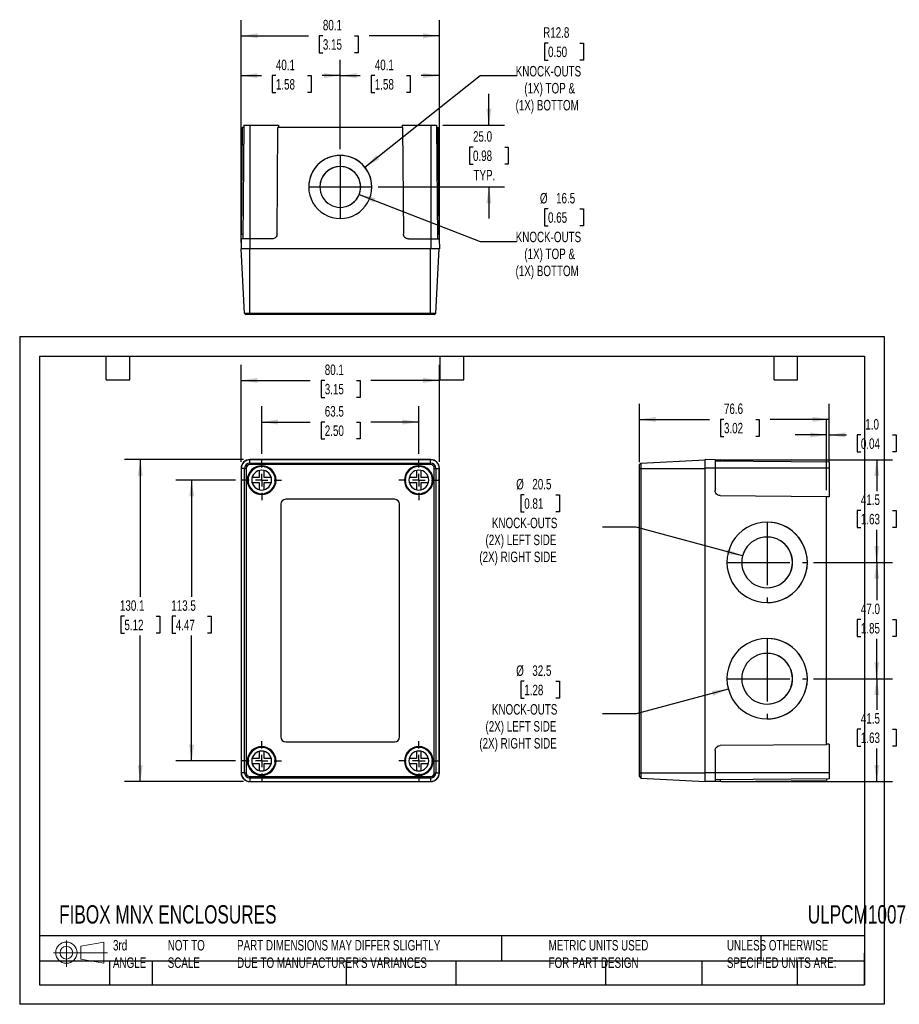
# Model space of a CAD drawing. Header units: millimetres. Extents: x 0 to 543, y 0 to 404.
# Tile 1 of 3: x 0 to 355, y 0 to 398. Entities that reach past the tile are written whole.
import ezdxf

# ---------------------------------------------------------------- set-up
doc = ezdxf.new("R2010")
doc.units = ezdxf.units.MM
doc.header["$LTSCALE"] = 2
doc.linetypes.add('CENTERX2', pattern=[20.32, 12.7, -2.54, 2.54, -2.54])
doc.layers.add('CENTER', color=40, linetype='CENTERX2')
doc.layers.add('DIMENSIONS', color=140, linetype='Continuous', lineweight=25)
doc.layers.add('TEXT', color=140, linetype='Continuous', lineweight=25)
doc.styles.add('SLDTEXTSTYLE0', font='TXT', dxfattribs={"width": 0.7})
doc.dimstyles.new('SLDDIMSTYLE0', dxfattribs={"dimtxt": 4.316016, "dimasz": 6.604, "dimexe": 0, "dimexo": 0.0625, "dimgap": 1.079004, "dimtad": 0, "dimtih": 1, "dimtoh": 1, "dimdec": 1, "dimrnd": 1e-09, "dimzin": 12, "dimdsep": 46, "dimtxsty": 'SLDTEXTSTYLE0', "dimsah": 1, "dimcen": 0.09, "dimadec": 0, "dimazin": 3, "dimtfac": 1, "dimtdec": 1, "dimtofl": 0, "dimtmove": 0, "dimatfit": 3, "dimfxl": 0, "dimfrac": 2, "dimtolj": 1, "dimtzin": 12, "dimarcsym": 0})
doc.dimstyles.new('SLDDIMSTYLE1', dxfattribs={"dimtxt": 4.316016, "dimasz": 6.604, "dimexe": 0, "dimexo": 0.0625, "dimgap": 1.079004, "dimtad": 0, "dimtih": 1, "dimtoh": 1, "dimdec": 1, "dimrnd": 1e-09, "dimzin": 4, "dimdsep": 46, "dimtxsty": 'SLDTEXTSTYLE0', "dimsah": 1, "dimcen": 0.09, "dimadec": 0, "dimazin": 1, "dimtfac": 1, "dimtdec": 1, "dimtofl": 0, "dimtmove": 0, "dimatfit": 3, "dimfxl": 0, "dimfrac": 2, "dimtolj": 1, "dimtzin": 12, "dimarcsym": 0})
doc.dimstyles.new('SLDDIMSTYLE2', dxfattribs={"dimtxt": 4.316016, "dimasz": 6.604, "dimexe": 0, "dimexo": 0.0625, "dimgap": 1.079004, "dimtad": 0, "dimtih": 1, "dimtoh": 1, "dimdec": 1, "dimrnd": 1e-09, "dimzin": 4, "dimdsep": 46, "dimtxsty": 'SLDTEXTSTYLE0', "dimsah": 1, "dimcen": 0.09, "dimadec": 0, "dimazin": 1, "dimtfac": 1, "dimtdec": 1, "dimtmove": 0, "dimatfit": 0, "dimfxl": 0, "dimfrac": 2, "dimtolj": 1, "dimtzin": 12, "dimarcsym": 0})
doc.dimstyles.new('SLDDIMSTYLE3', dxfattribs={"dimtxt": 4.316016, "dimasz": 6.604, "dimexe": 0, "dimexo": 0.0625, "dimgap": 1.079004, "dimtad": 0, "dimtih": 1, "dimtoh": 1, "dimdec": 1, "dimrnd": 1e-09, "dimzin": 12, "dimdsep": 46, "dimtxsty": 'SLDTEXTSTYLE0', "dimsah": 1, "dimcen": 0, "dimadec": 0, "dimazin": 3, "dimtfac": 1, "dimtdec": 1, "dimtofl": 0, "dimtmove": 0, "dimatfit": 3, "dimfxl": 0, "dimfrac": 2, "dimtolj": 1, "dimtzin": 12, "dimarcsym": 0})
doc.dimstyles.new('SLDDIMSTYLE4', dxfattribs={"dimtxt": 4.316016, "dimasz": 6.604, "dimexe": 0, "dimexo": 0.0625, "dimgap": 1.079004, "dimtad": 0, "dimtih": 1, "dimtoh": 1, "dimdec": 1, "dimrnd": 1e-09, "dimzin": 12, "dimdsep": 46, "dimtxsty": 'SLDTEXTSTYLE0', "dimsah": 1, "dimcen": 0, "dimadec": 0, "dimazin": 3, "dimtfac": 1, "dimtdec": 1, "dimtofl": 0, "dimtmove": 0, "dimatfit": 3, "dimfxl": 0, "dimfrac": 2, "dimtolj": 1, "dimtzin": 12, "dimarcsym": 0})

# ---------------------------------------------------------------- blocks, each defined once
blk = doc.blocks.new('Block11')
at = {"color": 7, "linetype": 'Continuous', "lineweight": 18}
for p, q in [((5.18, 10.62), (5.18, 0)), ((10.96, 8.33), (20.35, 10.06)), ((10.96, 3.19), (10.96, 8.33)), ((20.35, 10.06), (20.35, 1.46)), ((0, 5.76), (21.75, 5.76)), ((10.96, 3.19), (20.35, 1.46))]:
    blk.add_line(p, q, dxfattribs=at)
for radius in [4.3, 2.57]:
    blk.add_circle((5.18, 5.76), radius, dxfattribs=at)
blk = doc.blocks.new('Block12')
at = {"color": 7, "linetype": 'Continuous'}
blk.add_blockref('Block11', (0, 0), dxfattribs=at)
blk = doc.blocks.new('_D')
at = {"layer": 'DIMENSIONS'}
for p, q in [((97.77, 222.41), (97.77, 241.66)), ((161.27, 222.41), (161.27, 241.66)), ((97.77, 235.31), (117.42, 235.31)), ((123.27, 235.31), (121.82, 235.31)), ((121.82, 235.31), (121.82, 228.46)), ((136.09, 235.31), (137.54, 235.31)), ((137.54, 235.31), (137.54, 228.46)), ((161.27, 235.31), (141.94, 235.31)), ((121.82, 228.46), (123.27, 228.46)), ((137.54, 228.46), (136.09, 228.46))]:
    blk.add_line(p, q, dxfattribs=at)
for points in [[(97.77, 235.31), (104.38, 234.3), (104.38, 236.33)], [(161.27, 235.31), (154.67, 236.33), (154.67, 234.3)]]:
    blk.add_solid(points, dxfattribs=at)
at = {"layer": 'DIMENSIONS', "char_height": 4.233, "attachment_point": 1, "style": 'SLDTEXTSTYLE0'}
for s, insert in [('63.5', (123.27, 241.74)), ('2.50', (123.27, 233.91))]:
    blk.add_mtext(s, dxfattribs=dict(at, insert=insert))
blk = doc.blocks.new('_D_1')
at = {"layer": 'DIMENSIONS'}
for p, q in [((89.47, 219.17), (89.47, 258.48)), ((169.57, 219.17), (169.57, 258.48)), ((89.47, 252.13), (117.42, 252.13)), ((123.27, 252.13), (121.82, 252.13)), ((121.82, 252.13), (121.82, 245.27)), ((136.09, 252.13), (137.54, 252.13)), ((137.54, 252.13), (137.54, 245.27)), ((169.57, 252.13), (141.94, 252.13)), ((121.82, 245.27), (123.27, 245.27)), ((137.54, 245.27), (136.09, 245.27))]:
    blk.add_line(p, q, dxfattribs=at)
for points in [[(89.47, 252.13), (96.08, 251.11), (96.08, 253.14)], [(169.57, 252.13), (162.97, 253.14), (162.97, 251.11)]]:
    blk.add_solid(points, dxfattribs=at)
at = {"layer": 'DIMENSIONS', "char_height": 4.233, "attachment_point": 1, "style": 'SLDTEXTSTYLE0'}
for s, insert in [('80.1', (123.27, 258.55)), ('3.15', (123.27, 250.73))]:
    blk.add_mtext(s, dxfattribs=dict(at, insert=insert))
blk = doc.blocks.new('_D_2')
at = {"layer": 'DIMENSIONS'}
for p, q in [((87.19, 211.83), (63.12, 211.83)), ((69.47, 211.83), (69.47, 164.65)), ((63.06, 156.83), (61.61, 156.83)), ((61.61, 156.83), (61.61, 149.97)), ((75.88, 156.83), (77.33, 156.83)), ((77.33, 156.83), (77.33, 149.97)), ((61.61, 149.97), (63.06, 149.97)), ((69.47, 98.33), (69.47, 149)), ((77.33, 149.97), (75.88, 149.97)), ((87.19, 98.33), (63.12, 98.33))]:
    blk.add_line(p, q, dxfattribs=at)
for points in [[(69.47, 211.83), (68.46, 205.22), (70.49, 205.22)], [(69.47, 98.33), (70.49, 104.93), (68.46, 104.93)]]:
    blk.add_solid(points, dxfattribs=at)
at = {"layer": 'DIMENSIONS', "char_height": 4.233, "attachment_point": 1, "style": 'SLDTEXTSTYLE0'}
for s, insert in [('113.5', (61.26, 163.25)), ('4.47', (63.06, 155.42))]:
    blk.add_mtext(s, dxfattribs=dict(at, insert=insert))
blk = doc.blocks.new('_D_3')
at = {"layer": 'DIMENSIONS'}
for p, q in [((90.43, 220.13), (42.37, 220.13)), ((48.72, 220.13), (48.72, 164.65)), ((42.31, 156.83), (40.86, 156.83)), ((40.86, 156.83), (40.86, 149.97)), ((55.13, 156.83), (56.58, 156.83)), ((56.58, 156.83), (56.58, 149.97)), ((40.86, 149.97), (42.31, 149.97)), ((48.72, 90.03), (48.72, 149)), ((56.58, 149.97), (55.13, 149.97)), ((90.43, 90.03), (42.37, 90.03))]:
    blk.add_line(p, q, dxfattribs=at)
for points in [[(48.72, 220.13), (47.7, 213.52), (49.74, 213.52)], [(48.72, 90.03), (49.74, 96.63), (47.7, 96.63)]]:
    blk.add_solid(points, dxfattribs=at)
at = {"layer": 'DIMENSIONS', "char_height": 4.233, "attachment_point": 1, "style": 'SLDTEXTSTYLE0'}
for s, insert in [('130.1', (40.51, 163.25)), ('5.12', (42.31, 155.42))]:
    blk.add_mtext(s, dxfattribs=dict(at, insert=insert))
blk = doc.blocks.new('SW_CENTERMARKSYMBOL_0')
at = {"layer": 'CENTER', "color": 0}
for p, q in [((0, 5.08), (0, 8.04)), ((-5.08, 0), (-8.04, 0)), ((0, 0), (-2.54, 0)), ((0, 0), (0, 2.54)), ((0, 0), (0, -2.54)), ((0, 0), (2.54, 0)), ((5.08, 0), (8.04, 0)), ((0, -5.08), (0, -8.04))]:
    blk.add_line(p, q, dxfattribs=at)
blk = doc.blocks.new('SW_CENTERMARKSYMBOL_1')
at = {"layer": 'CENTER', "color": 0}
for p, q in [((0, 5.08), (0, 8.04)), ((-5.08, 0), (-8.04, 0)), ((0, 0), (-2.54, 0)), ((0, 0), (0, 2.54)), ((0, 0), (0, -2.54)), ((0, 0), (2.54, 0)), ((5.08, 0), (8.04, 0)), ((0, -5.08), (0, -8.04))]:
    blk.add_line(p, q, dxfattribs=at)
blk = doc.blocks.new('SW_CENTERMARKSYMBOL_2')
at = {"layer": 'CENTER', "color": 0}
for p, q in [((0, 5.08), (0, 8.04)), ((-5.08, 0), (-8.04, 0)), ((0, 0), (-2.54, 0)), ((0, 0), (0, 2.54)), ((0, 0), (0, -2.54)), ((0, 0), (2.54, 0)), ((5.08, 0), (8.04, 0)), ((0, -5.08), (0, -8.04))]:
    blk.add_line(p, q, dxfattribs=at)
blk = doc.blocks.new('SW_CENTERMARKSYMBOL_3')
at = {"layer": 'CENTER', "color": 0}
for p, q in [((0, 5.08), (0, 8.04)), ((-5.08, 0), (-8.04, 0)), ((0, 0), (-2.54, 0)), ((0, 0), (0, 2.54)), ((0, 0), (0, -2.54)), ((0, 0), (2.54, 0)), ((5.08, 0), (8.04, 0)), ((0, -5.08), (0, -8.04))]:
    blk.add_line(p, q, dxfattribs=at)
blk = doc.blocks.new('_D_4')
at = {"layer": 'DIMENSIONS'}
for p, q in [((283.54, 220.09), (352.63, 220.09)), ((346.28, 220.09), (346.28, 207.42)), ((339.87, 199.6), (338.42, 199.6)), ((338.42, 199.6), (338.42, 192.74)), ((352.7, 199.6), (354.14, 199.6)), ((354.14, 199.6), (354.14, 192.74)), ((338.42, 192.74), (339.87, 192.74)), ((346.28, 178.58), (346.28, 191.77)), ((354.14, 192.74), (352.7, 192.74)), ((320.8, 178.58), (352.63, 178.58))]:
    blk.add_line(p, q, dxfattribs=at)
for points in [[(346.28, 220.09), (345.27, 213.49), (347.3, 213.49)], [(346.28, 178.58), (347.3, 185.18), (345.27, 185.18)]]:
    blk.add_solid(points, dxfattribs=at)
at = {"layer": 'DIMENSIONS', "char_height": 4.233, "attachment_point": 1, "style": 'SLDTEXTSTYLE0'}
for s, insert in [('41.5', (339.87, 206.02)), ('1.63', (339.87, 198.19))]:
    blk.add_mtext(s, dxfattribs=dict(at, insert=insert))
blk = doc.blocks.new('_D_5')
at = {"layer": 'DIMENSIONS'}
for p, q in [((320.8, 178.58), (352.63, 178.58)), ((346.28, 178.58), (346.28, 163.32)), ((339.87, 155.49), (338.42, 155.49)), ((338.42, 155.49), (338.42, 148.63)), ((352.7, 155.49), (354.14, 155.49)), ((354.14, 155.49), (354.14, 148.63)), ((338.42, 148.63), (339.87, 148.63)), ((346.28, 131.58), (346.28, 147.66)), ((354.14, 148.63), (352.7, 148.63)), ((320.8, 131.58), (352.63, 131.58))]:
    blk.add_line(p, q, dxfattribs=at)
for points in [[(346.28, 178.58), (345.27, 171.97), (347.3, 171.97)], [(346.28, 131.58), (347.3, 138.18), (345.27, 138.18)]]:
    blk.add_solid(points, dxfattribs=at)
at = {"layer": 'DIMENSIONS', "char_height": 4.233, "attachment_point": 1, "style": 'SLDTEXTSTYLE0'}
for s, insert in [('47.0', (339.87, 161.91)), ('1.85', (339.87, 154.09))]:
    blk.add_mtext(s, dxfattribs=dict(at, insert=insert))
blk = doc.blocks.new('_D_6')
at = {"layer": 'DIMENSIONS'}
for p, q in [((320.8, 131.58), (352.63, 131.58)), ((346.28, 131.58), (346.28, 119.06)), ((339.87, 111.24), (338.42, 111.24)), ((338.42, 111.24), (338.42, 104.38)), ((352.7, 111.24), (354.14, 111.24)), ((354.14, 111.24), (354.14, 104.38)), ((338.42, 104.38), (339.87, 104.38)), ((354.14, 104.38), (352.7, 104.38)), ((346.28, 90.06), (346.28, 103.41)), ((283.54, 90.06), (352.63, 90.06))]:
    blk.add_line(p, q, dxfattribs=at)
for points in [[(346.28, 131.58), (345.27, 124.97), (347.3, 124.97)], [(346.28, 90.06), (347.3, 96.67), (345.27, 96.67)]]:
    blk.add_solid(points, dxfattribs=at)
at = {"layer": 'DIMENSIONS', "char_height": 4.233, "attachment_point": 1, "style": 'SLDTEXTSTYLE0'}
for s, insert in [('41.5', (339.87, 117.66)), ('1.63', (339.87, 109.83))]:
    blk.add_mtext(s, dxfattribs=dict(at, insert=insert))
blk = doc.blocks.new('_D_7')
at = {"layer": 'DIMENSIONS'}
for p, q in [((250.4, 219.12), (250.4, 242.71)), ((327, 219.17), (327, 242.71)), ((250.4, 236.36), (278.72, 236.36)), ((284.56, 236.36), (283.11, 236.36)), ((283.11, 236.36), (283.11, 229.5)), ((297.39, 236.36), (298.84, 236.36)), ((298.84, 236.36), (298.84, 229.5)), ((327, 236.36), (303.24, 236.36)), ((283.11, 229.5), (284.56, 229.5)), ((298.84, 229.5), (297.39, 229.5))]:
    blk.add_line(p, q, dxfattribs=at)
for points in [[(250.4, 236.36), (257, 235.34), (257, 237.38)], [(327, 236.36), (320.4, 237.38), (320.4, 235.34)]]:
    blk.add_solid(points, dxfattribs=at)
at = {"layer": 'DIMENSIONS', "char_height": 4.233, "attachment_point": 1, "style": 'SLDTEXTSTYLE0'}
for s, insert in [('76.6', (284.56, 242.78)), ('3.02', (284.56, 234.96))]:
    blk.add_mtext(s, dxfattribs=dict(at, insert=insert))
blk = doc.blocks.new('_D_8')
at = {"layer": 'DIMENSIONS'}
for p, q in [((326, 207.78), (326, 236.44)), ((327, 219.17), (327, 236.44)), ((326, 230.09), (313.3, 230.09)), ((327, 230.09), (334.02, 230.09)), ((339.87, 230.09), (338.42, 230.09)), ((338.42, 230.09), (338.42, 223.23)), ((352.7, 230.09), (354.14, 230.09)), ((354.14, 230.09), (354.14, 223.23)), ((338.42, 223.23), (339.87, 223.23)), ((354.14, 223.23), (352.7, 223.23))]:
    blk.add_line(p, q, dxfattribs=at)
for points in [[(326, 230.09), (319.4, 231.1), (319.4, 229.07)], [(327, 230.09), (333.6, 229.07), (333.6, 231.1)]]:
    blk.add_solid(points, dxfattribs=at)
at = {"layer": 'DIMENSIONS', "char_height": 4.233, "attachment_point": 1, "style": 'SLDTEXTSTYLE0'}
for s, insert in [('1.0', (341.67, 236.51)), ('0.04', (339.87, 228.68))]:
    blk.add_mtext(s, dxfattribs=dict(at, insert=insert))
blk = doc.blocks.new('_D_9')
at = {"layer": 'DIMENSIONS'}
for p, q in [((203.87, 205.87), (202.42, 205.87)), ((202.42, 205.87), (202.42, 199.02)), ((216.69, 205.87), (218.14, 205.87)), ((218.14, 205.87), (218.14, 199.02)), ((202.42, 199.02), (203.87, 199.02)), ((218.14, 199.02), (216.69, 199.02)), ((249.13, 192.75), (235.53, 192.75)), ((292.1, 181.23), (249.13, 192.75))]:
    blk.add_line(p, q, dxfattribs=at)
blk.add_arc((302, 178.58), 10.25, 133.2203, 166.0817, dxfattribs=at)
blk.add_solid([(292.1, 181.23), (285.99, 183.92), (285.46, 181.96)], dxfattribs=at)
at = {"layer": 'DIMENSIONS', "attachment_point": 1, "style": 'SLDTEXTSTYLE0'}
for s, insert, char_height in [('%%c', (200.61, 212.3), 4.233), ('20.5', (207.13, 212.3), 4.233), ('0.81', (203.87, 204.47), 4.233), ('KNOCK-OUTS', (190.82, 196.65), 4.233), ('(2X) LEFT SIDE', (188.21, 189.79), 4.2333), ('(2X) RIGHT SIDE', (185.72, 182.93), 4.2333)]:
    blk.add_mtext(s, dxfattribs=dict(at, insert=insert, char_height=char_height))
blk = doc.blocks.new('_D_10')
at = {"layer": 'DIMENSIONS'}
for p, q in [((203.87, 130.54), (202.42, 130.54)), ((202.42, 130.54), (202.42, 123.68)), ((216.69, 130.54), (218.14, 130.54)), ((218.14, 130.54), (218.14, 123.68)), ((286.31, 127.37), (249.13, 117.41)), ((202.42, 123.68), (203.87, 123.68)), ((218.14, 123.68), (216.69, 123.68)), ((249.13, 117.41), (235.53, 117.41))]:
    blk.add_line(p, q, dxfattribs=at)
blk.add_solid([(286.31, 127.37), (279.67, 126.65), (280.19, 124.68)], dxfattribs=at)
at = {"layer": 'DIMENSIONS', "attachment_point": 1, "style": 'SLDTEXTSTYLE0'}
for s, insert, char_height in [('%%c', (200.61, 136.96), 4.233), ('32.5', (207.13, 136.96), 4.233), ('1.28', (203.87, 129.13), 4.233), ('KNOCK-OUTS', (190.82, 121.31), 4.233), ('(2X) LEFT SIDE', (188.21, 114.45), 4.2333), ('(2X) RIGHT SIDE', (185.72, 107.59), 4.2333)]:
    blk.add_mtext(s, dxfattribs=dict(at, insert=insert, char_height=char_height))
blk = doc.blocks.new('_D_13')
at = {"layer": 'DIMENSIONS'}
for p, q in [((129.52, 345.59), (129.52, 381.64)), ((169.57, 307.83), (169.57, 381.64)), ((129.52, 375.29), (137.62, 375.29)), ((143.47, 375.29), (142.02, 375.29)), ((142.02, 375.29), (142.02, 368.43)), ((156.3, 375.29), (157.75, 375.29)), ((157.75, 375.29), (157.75, 368.43)), ((169.57, 375.29), (162.15, 375.29)), ((142.02, 368.43), (143.47, 368.43)), ((157.75, 368.43), (156.3, 368.43))]:
    blk.add_line(p, q, dxfattribs=at)
for points in [[(129.52, 375.29), (136.13, 374.28), (136.13, 376.31)], [(169.57, 375.29), (162.97, 376.31), (162.97, 374.28)]]:
    blk.add_solid(points, dxfattribs=at)
at = {"layer": 'DIMENSIONS', "char_height": 4.233, "attachment_point": 1, "style": 'SLDTEXTSTYLE0'}
for s, insert in [('40.1', (143.47, 381.72)), ('1.58', (143.47, 373.89))]:
    blk.add_mtext(s, dxfattribs=dict(at, insert=insert))
blk = doc.blocks.new('_D_14')
at = {"layer": 'DIMENSIONS'}
for p, q in [((89.47, 307.83), (89.47, 381.64)), ((129.52, 345.59), (129.52, 381.64)), ((89.47, 375.29), (97.67, 375.29)), ((103.51, 375.29), (102.06, 375.29)), ((102.06, 375.29), (102.06, 368.43)), ((116.34, 375.29), (117.79, 375.29)), ((117.79, 375.29), (117.79, 368.43)), ((129.52, 375.29), (122.19, 375.29)), ((102.06, 368.43), (103.51, 368.43)), ((117.79, 368.43), (116.34, 368.43))]:
    blk.add_line(p, q, dxfattribs=at)
for points in [[(89.47, 375.29), (96.08, 374.28), (96.08, 376.31)], [(129.52, 375.29), (122.92, 376.31), (122.92, 374.28)]]:
    blk.add_solid(points, dxfattribs=at)
at = {"layer": 'DIMENSIONS', "char_height": 4.233, "attachment_point": 1, "style": 'SLDTEXTSTYLE0'}
for s, insert in [('40.1', (103.51, 381.72)), ('1.58', (103.51, 373.89))]:
    blk.add_mtext(s, dxfattribs=dict(at, insert=insert))
blk = doc.blocks.new('_D_15')
at = {"layer": 'DIMENSIONS'}
for p, q in [((189.57, 355.29), (189.57, 367.99)), ((171.01, 355.29), (195.92, 355.29)), ((183.16, 346.41), (181.71, 346.41)), ((181.71, 346.41), (181.71, 339.55)), ((195.98, 346.41), (197.43, 346.41)), ((197.43, 346.41), (197.43, 339.55)), ((181.71, 339.55), (183.16, 339.55)), ((197.43, 339.55), (195.98, 339.55)), ((144.81, 330.3), (195.92, 330.3)), ((189.57, 330.3), (189.57, 317.6))]:
    blk.add_line(p, q, dxfattribs=at)
for points in [[(189.57, 355.29), (190.59, 361.9), (188.56, 361.9)], [(189.57, 330.3), (188.56, 323.7), (190.59, 323.7)]]:
    blk.add_solid(points, dxfattribs=at)
at = {"layer": 'DIMENSIONS', "char_height": 4.233, "attachment_point": 1, "style": 'SLDTEXTSTYLE0'}
for s, insert in [('25.0', (183.16, 352.83)), ('0.98', (183.16, 345.01)), ('TYP.', (183.37, 337.18))]:
    blk.add_mtext(s, dxfattribs=dict(at, insert=insert))
blk = doc.blocks.new('_D_16')
at = {"layer": 'DIMENSIONS'}
for p, q in [((89.52, 307.83), (89.52, 397.74)), ((169.57, 307.83), (169.57, 397.74)), ((89.52, 391.39), (116.65, 391.39)), ((122.5, 391.39), (121.05, 391.39)), ((121.05, 391.39), (121.05, 384.53)), ((135.33, 391.39), (136.78, 391.39)), ((136.78, 391.39), (136.78, 384.53)), ((169.57, 391.39), (141.18, 391.39)), ((121.05, 384.53), (122.5, 384.53)), ((136.78, 384.53), (135.33, 384.53))]:
    blk.add_line(p, q, dxfattribs=at)
for points in [[(89.52, 391.39), (96.13, 390.37), (96.13, 392.4)], [(169.57, 391.39), (162.97, 392.4), (162.97, 390.37)]]:
    blk.add_solid(points, dxfattribs=at)
at = {"layer": 'DIMENSIONS', "char_height": 4.233, "attachment_point": 1, "style": 'SLDTEXTSTYLE0'}
for s, insert in [('80.1', (122.5, 397.81)), ('3.15', (122.5, 389.99))]:
    blk.add_mtext(s, dxfattribs=dict(at, insert=insert))
blk = doc.blocks.new('_D_17')
at = {"layer": 'DIMENSIONS'}
for p, q in [((137.21, 327.31), (186.07, 308.32)), ((213.47, 321.45), (212.02, 321.45)), ((212.02, 321.45), (212.02, 314.59)), ((226.3, 321.45), (227.75, 321.45)), ((227.75, 321.45), (227.75, 314.59)), ((212.02, 314.59), (213.47, 314.59)), ((227.75, 314.59), (226.3, 314.59)), ((186.07, 308.32), (200.72, 308.32))]:
    blk.add_line(p, q, dxfattribs=at)
blk.add_arc((129.52, 330.3), 8.25, 287.1131, 16.3501, dxfattribs=at)
blk.add_solid([(137.21, 327.31), (143, 323.97), (143.74, 325.86)], dxfattribs=at)
at = {"layer": 'DIMENSIONS', "attachment_point": 1, "style": 'SLDTEXTSTYLE0'}
for s, insert, char_height in [('%%c', (210.21, 327.87), 4.233), ('16.5', (216.73, 327.87), 4.233), ('0.65', (213.47, 320.05), 4.233), ('KNOCK-OUTS', (200.43, 312.22), 4.233), ('(1X) TOP &', (203.9, 305.36), 4.233), ('(1X) BOTTOM', (200.36, 298.5), 4.2333)]:
    blk.add_mtext(s, dxfattribs=dict(at, insert=insert, char_height=char_height))
blk = doc.blocks.new('_D_18')
at = {"layer": 'DIMENSIONS'}
for p, q in [((213.47, 388.41), (212.02, 388.41)), ((212.02, 388.41), (212.02, 381.55)), ((226.3, 388.41), (227.75, 388.41)), ((227.75, 388.41), (227.75, 381.55)), ((212.02, 381.55), (213.47, 381.55)), ((227.75, 381.55), (226.3, 381.55)), ((139.5, 338.24), (186.07, 375.28)), ((186.07, 375.28), (200.72, 375.28))]:
    blk.add_line(p, q, dxfattribs=at)
blk.add_arc((129.52, 330.3), 12.75, 12.0228, 78.7329, dxfattribs=at)
blk.add_solid([(139.5, 338.24), (145.3, 341.55), (144.04, 343.14)], dxfattribs=at)
at = {"layer": 'DIMENSIONS', "attachment_point": 1, "style": 'SLDTEXTSTYLE0'}
for s, insert, char_height in [('R12.8', (211.51, 394.83), 4.233), ('0.50', (213.47, 387), 4.233), ('KNOCK-OUTS', (200.43, 379.18), 4.233), ('(1X) TOP &', (203.9, 372.32), 4.233), ('(1X) BOTTOM', (200.36, 365.46), 4.2333)]:
    blk.add_mtext(s, dxfattribs=dict(at, insert=insert, char_height=char_height))

msp = doc.modelspace()

# ---------------------------------------------------------------- linework, layer by layer
for p, q in [((89.9, 354.29), (89.52, 311.28)), ((90.56, 354.29), (89.9, 354.29)), ((90.57, 355.29), (90.17, 309.29)), ((90.57, 355.29), (92.97, 355.29)), ((92.97, 355.29), (92.97, 309.29)), ((92.97, 355.29), (104.56, 355.29)), ((103.99, 311.28), (104.36, 354.29)), ((154.68, 354.29), (104.36, 354.29)), ((104.56, 355.29), (104.56, 354.29)), ((154.49, 355.29), (154.48, 354.29)), ((154.49, 355.29), (166.07, 355.29)), ((154.68, 354.29), (155.05, 311.28)), ((166.07, 355.29), (166.07, 309.29)), ((166.07, 355.29), (168.47, 355.29)), ((168.47, 355.29), (168.87, 309.29)), ((168.48, 354.29), (169.14, 354.29)), ((169.52, 311.28), (169.14, 354.29)), ((129.52, 343.05), (129.52, 343.05)), ((129.52, 338.55), (129.52, 338.55)), ((89.52, 311.28), (90.19, 311.28)), ((168.85, 311.28), (169.52, 311.28)), ((89.51, 309.29), (89.47, 305.29)), ((92.97, 309.29), (89.51, 309.29)), ((92.97, 309.29), (92.97, 305.29)), ((101.99, 309.29), (92.97, 309.29)), ((157.05, 309.29), (166.07, 309.29)), ((166.07, 309.29), (166.07, 305.29)), ((166.07, 309.29), (169.54, 309.29)), ((169.54, 309.29), (169.57, 305.29)), ((92.97, 305.29), (89.47, 305.29)), ((90.88, 279.33), (89.52, 305.29)), ((166.07, 305.29), (92.97, 305.29)), ((93.02, 279.33), (93.02, 305.29)), ((166.02, 279.33), (166.02, 305.29)), ((169.57, 305.29), (166.07, 305.29)), ((168.16, 279.33), (169.52, 305.29)), ((90.88, 279.33), (93.02, 279.33)), ((90.88, 279.33), (91.52, 278.69)), ((93.02, 278.69), (91.52, 278.69)), ((93.02, 279.33), (166.02, 279.33)), ((93.02, 279.33), (93.02, 278.69)), ((166.02, 278.69), (93.02, 278.69)), ((166.02, 279.33), (168.16, 279.33)), ((166.02, 278.69), (166.02, 279.33)), ((167.53, 278.69), (166.02, 278.69)), ((167.53, 278.69), (168.16, 279.33)), ((166.07, 220.13), (92.97, 220.13)), ((93.02, 218.72), (93.02, 220.08)), ((166.02, 220.08), (93.02, 220.08)), ((166.02, 218.72), (166.02, 220.08)), ((251.03, 218.72), (277, 220.08)), ((277, 216.63), (277, 220.13)), ((281, 220.09), (277, 220.13)), ((281, 220.09), (281, 216.63)), ((327, 219.03), (281, 219.43)), ((282.98, 220.08), (282.98, 219.41)), ((326, 219.7), (282.98, 220.08)), ((326, 219.04), (326, 219.7)), ((327, 219.03), (327, 216.63)), ((89.47, 216.63), (89.47, 93.53)), ((90.88, 216.58), (89.52, 216.58)), ((89.52, 216.58), (89.52, 93.58)), ((90.88, 216.58), (91.52, 216.58)), ((90.88, 93.58), (90.88, 216.58)), ((91.52, 216.58), (91.52, 93.58)), ((93.02, 218.72), (93.02, 218.08)), ((93.02, 218.72), (166.02, 218.72)), ((166.02, 218.08), (93.02, 218.08)), ((96.77, 215.7), (96.77, 212.83)), ((98.77, 212.83), (98.77, 215.7)), ((160.27, 215.7), (160.27, 212.83)), ((162.27, 212.83), (162.27, 215.7)), ((166.02, 218.08), (166.02, 218.72)), ((167.53, 93.58), (167.53, 216.58)), ((167.53, 216.58), (168.16, 216.58)), ((168.16, 216.58), (168.16, 93.58)), ((168.16, 216.58), (169.52, 216.58)), ((169.52, 93.58), (169.52, 216.58)), ((169.57, 93.53), (169.57, 216.63)), ((250.4, 218.08), (251.03, 218.72)), ((250.4, 216.58), (250.4, 218.08)), ((250.4, 93.58), (250.4, 216.58)), ((250.4, 216.58), (251.03, 216.58)), ((251.03, 218.72), (251.03, 216.58)), ((251.03, 216.58), (251.03, 93.58)), ((251.03, 216.58), (277, 216.58)), ((277, 93.53), (277, 216.63)), ((281, 216.63), (277, 216.63)), ((281, 216.63), (281, 207.61)), ((327, 216.63), (281, 216.63)), ((327, 216.63), (327, 205.04)), ((96.77, 212.83), (93.9, 212.83)), ((101.65, 212.83), (98.77, 212.83)), ((160.27, 212.83), (157.4, 212.83)), ((165.15, 212.83), (162.27, 212.83)), ((93.9, 210.83), (96.77, 210.83)), ((96.77, 210.83), (96.77, 207.96)), ((98.77, 210.83), (101.65, 210.83)), ((98.77, 207.96), (98.77, 210.83)), ((157.4, 210.83), (160.27, 210.83)), ((160.27, 210.83), (160.27, 207.96)), ((162.27, 207.96), (162.27, 210.83)), ((162.27, 210.83), (165.15, 210.83)), ((151.52, 204.08), (107.52, 204.08)), ((282.98, 205.61), (326, 205.24)), ((326, 104.92), (326, 205.24)), ((327, 205.04), (326, 205.04)), ((105.52, 202.08), (105.52, 108.08)), ((153.52, 108.08), (153.52, 202.08)), ((312.25, 178.58), (312.25, 178.58)), ((318.25, 178.58), (318.26, 178.58)), ((312.25, 131.58), (312.25, 131.58)), ((318.25, 131.58), (318.26, 131.58)), ((107.52, 106.08), (151.52, 106.08)), ((326, 104.92), (282.98, 104.55)), ((327, 105.11), (326, 105.12)), ((327, 105.11), (327, 93.53)), ((96.77, 102.2), (96.77, 99.33)), ((98.77, 99.33), (98.77, 102.2)), ((160.27, 102.2), (160.27, 99.33)), ((162.27, 99.33), (162.27, 102.2)), ((281, 102.55), (281, 93.53)), ((96.77, 99.33), (93.9, 99.33)), ((93.9, 97.33), (96.77, 97.33)), ((96.77, 97.33), (96.77, 94.46)), ((101.65, 99.33), (98.77, 99.33)), ((98.77, 97.33), (101.65, 97.33)), ((98.77, 94.46), (98.77, 97.33)), ((160.27, 99.33), (157.4, 99.33)), ((157.4, 97.33), (160.27, 97.33)), ((160.27, 97.33), (160.27, 94.46)), ((165.15, 99.33), (162.27, 99.33)), ((162.27, 94.46), (162.27, 97.33)), ((162.27, 97.33), (165.15, 97.33)), ((90.88, 93.58), (89.52, 93.58)), ((90.88, 93.58), (91.52, 93.58)), ((93.02, 92.07), (166.02, 92.07)), ((93.02, 91.44), (93.02, 92.07)), ((166.02, 92.07), (166.02, 91.44)), ((167.53, 93.58), (168.16, 93.58)), ((168.16, 93.58), (169.52, 93.58)), ((250.4, 92.07), (250.4, 93.58)), ((250.4, 93.58), (251.03, 93.58)), ((250.4, 92.07), (251.03, 91.44)), ((251.03, 93.58), (277, 93.58)), ((251.03, 93.58), (251.03, 91.44)), ((281, 93.53), (277, 93.53)), ((277, 90.03), (277, 93.53)), ((281, 93.53), (281, 90.06)), ((327, 93.53), (281, 93.53)), ((327, 93.53), (327, 91.13)), ((92.97, 90.03), (166.07, 90.03)), ((166.02, 91.44), (93.02, 91.44)), ((93.02, 91.44), (93.02, 90.08)), ((93.02, 90.08), (166.02, 90.08)), ((166.02, 91.44), (166.02, 90.08)), ((251.03, 91.44), (277, 90.08)), ((281, 90.06), (277, 90.03)), ((327, 91.13), (281, 90.73)), ((282.98, 90.75), (282.98, 90.08)), ((282.98, 90.08), (326, 90.46)), ((326, 91.12), (326, 90.46))]:
    msp.add_line(p, q)
at = {"color": 7, "linetype": 'Continuous'}
for p, q in [((0, 269.88), (0, 0)), ((0, 269.88), (349.25, 269.88)), ((349.25, 269.88), (349.25, 0)), ((349.25, 0), (0, 0))]:
    msp.add_line(p, q, dxfattribs=at)
for centre, radius, start, end in [((129.52, 330.3), 12.75, 89.9982, 270.0018), ((129.52, 330.3), 12.75, 89.9989, 179.9989), ((129.52, 330.3), 12.75, 269.9982, 90.0018), ((129.52, 330.3), 12.75, 0.0011, 90.0011), ((129.52, 330.3), 8.25, 89.9983, 270.0017), ((129.52, 330.3), 8.25, 89.9989, 179.9989), ((129.52, 330.3), 8.25, 269.9983, 90.0017), ((129.52, 330.3), 8.25, 0.0011, 90.0011), ((92.97, 216.63), 3.5, 90, 180), ((93.02, 216.58), 3.5, 90, 180), ((166.02, 216.58), 3.5, 0, 90), ((166.07, 216.63), 3.5, 0, 90), ((93.02, 216.58), 2.14, 90, 180), ((93.02, 216.58), 1.51, 90, 180), ((97.77, 211.83), 5.8, 90, 270), ((97.77, 211.83), 5.5, 90, 270), ((97.77, 211.83), 4, 90, 270), ((97.77, 211.83), 5.8, 270, 90), ((97.77, 211.83), 5.5, 270, 90), ((97.77, 211.83), 4, 270, 90), ((161.27, 211.83), 5.8, 90, 270), ((161.27, 211.83), 5.5, 90, 270), ((161.27, 211.83), 4, 90, 270), ((161.27, 211.83), 5.8, 270, 90), ((161.27, 211.83), 5.5, 270, 90), ((161.27, 211.83), 4, 270, 90), ((166.02, 216.58), 2.14, 0, 90), ((166.02, 216.58), 1.51, 0, 90), ((107.52, 202.08), 2, 90, 180), ((151.52, 202.08), 2, 0, 90), ((302.01, 178.58), 16.25, 359.9983, 180.0017), ((302, 178.58), 16.25, 359.9989, 89.9989), ((302, 178.58), 10.25, 359.9983, 180.0017), ((302, 178.58), 10.25, 359.9989, 89.9989), ((302.01, 178.58), 16.25, 179.9983, 0.0017), ((302, 178.58), 10.25, 179.9983, 0.0017), ((302, 178.58), 16.25, 270.001, 0.0012), ((302, 178.58), 10.25, 270.001, 0.0012), ((302.01, 131.58), 16.25, 359.9983, 180.0017), ((302, 131.58), 16.25, 359.9989, 89.9989), ((302, 131.58), 10.25, 359.9983, 180.0017), ((302, 131.58), 10.25, 359.9989, 89.9989), ((302.01, 131.58), 16.25, 179.9983, 0.0017), ((302, 131.58), 10.25, 179.9983, 0.0017), ((302, 131.58), 16.25, 270.001, 0.0012), ((302, 131.58), 10.25, 270.001, 0.0012), ((107.52, 108.08), 2, 180, 270), ((151.52, 108.08), 2, 270, 0), ((97.77, 98.33), 5.8, 90, 270), ((97.77, 98.33), 5.5, 90, 270), ((97.77, 98.33), 5.8, 270, 90), ((97.77, 98.33), 5.5, 270, 90), ((161.27, 98.33), 5.8, 90, 270), ((161.27, 98.33), 5.5, 90, 270), ((161.27, 98.33), 5.8, 270, 90), ((161.27, 98.33), 5.5, 270, 90), ((97.77, 98.33), 4, 90, 270), ((97.77, 98.33), 4, 270, 90), ((161.27, 98.33), 4, 90, 270), ((161.27, 98.33), 4, 270, 90), ((92.97, 93.53), 3.5, 180, 270), ((93.02, 93.58), 3.5, 180, 270), ((93.02, 93.58), 2.14, 180, 270), ((93.02, 93.58), 1.51, 180, 270), ((166.02, 93.58), 1.51, 270, 0), ((166.02, 93.58), 2.14, 270, 0), ((166.02, 93.58), 3.5, 270, 0), ((166.07, 93.53), 3.5, 270, 0)]:
    msp.add_arc(centre, radius, start, end)
for points in [[(89.51, 309.29), (89.51, 309.29), (89.51, 309.34), (89.51, 309.53), (89.51, 309.68), (89.51, 310.07), (89.52, 310.3), (89.52, 310.79), (89.52, 311.04), (89.52, 311.28)], [(103.99, 311.28), (103.99, 311.04), (103.94, 310.79), (103.75, 310.3), (103.59, 310.07), (103.2, 309.68), (102.97, 309.53), (102.48, 309.34), (102.22, 309.29), (101.99, 309.29)], [(157.05, 309.29), (156.82, 309.29), (156.57, 309.34), (156.08, 309.53), (155.84, 309.68), (155.45, 310.07), (155.3, 310.3), (155.1, 310.79), (155.06, 311.04), (155.05, 311.28)], [(169.52, 311.28), (169.52, 311.04), (169.52, 310.79), (169.53, 310.3), (169.53, 310.07), (169.53, 309.68), (169.54, 309.53), (169.54, 309.34), (169.54, 309.29), (169.54, 309.29)], [(281, 220.09), (281, 220.09), (281.04, 220.09), (281.24, 220.09), (281.39, 220.09), (281.77, 220.09), (282.01, 220.09), (282.49, 220.08), (282.75, 220.08), (282.98, 220.08)], [(282.98, 205.61), (282.75, 205.61), (282.49, 205.66), (282.01, 205.86), (281.77, 206.01), (281.39, 206.4), (281.24, 206.63), (281.04, 207.12), (281, 207.38), (281, 207.61)], [(281, 102.55), (281, 102.78), (281.04, 103.03), (281.24, 103.52), (281.39, 103.76), (281.77, 104.15), (282.01, 104.3), (282.49, 104.5), (282.75, 104.54), (282.98, 104.55)], [(282.98, 90.08), (282.75, 90.08), (282.49, 90.08), (282.01, 90.07), (281.77, 90.07), (281.39, 90.07), (281.24, 90.07), (281.04, 90.06), (281, 90.06), (281, 90.06)]]:
    msp.add_open_spline(points, degree=3, knots=[0, 0, 0, 0, 0.25, 0.25, 0.5, 0.5, 0.75, 0.75, 1, 1, 1, 1])
at = {"layer": 'CENTER'}
for p, q in [((129.52, 343.05), (129.52, 317.55)), ((116.77, 330.3), (142.27, 330.3)), ((302.01, 194.83), (302.01, 162.33)), ((285.76, 178.58), (318.26, 178.58)), ((302.01, 147.83), (302.01, 115.33)), ((285.76, 131.58), (318.26, 131.58))]:
    msp.add_line(p, q, dxfattribs=at)
at = {"layer": 'TEXT'}
for p, q in [((7.94, 261.94), (341.31, 261.94)), ((7.94, 261.94), (7.94, 7.94)), ((34.92, 252.41), (34.92, 261.94)), ((44.45, 252.41), (44.45, 261.94)), ((169.86, 252.41), (169.86, 261.94)), ((179.39, 252.41), (179.39, 261.94)), ((304.8, 252.41), (304.8, 261.94)), ((314.32, 252.41), (314.32, 261.94)), ((341.31, 261.94), (341.31, 7.94)), ((34.92, 252.41), (44.45, 252.41)), ((169.86, 252.41), (179.39, 252.41)), ((304.8, 252.41), (314.32, 252.41)), ((341.31, 27.66), (7.94, 27.66)), ((194.7, 27.66), (194.7, 17.46)), ((299.47, 27.66), (299.47, 17.46)), ((341.31, 7.94), (341.31, 20.64)), ((341.31, 17.46), (7.94, 17.46)), ((36.31, 17.46), (36.31, 7.94)), ((53.55, 17.46), (53.55, 7.94)), ((131.86, 17.46), (131.86, 7.94)), ((176.25, 17.46), (176.25, 7.94)), ((236.63, 17.46), (236.63, 7.94)), ((275.58, 17.46), (275.58, 7.94)), ((314.19, 17.46), (314.19, 7.94)), ((7.94, 7.94), (341.31, 7.94))]:
    msp.add_line(p, q, dxfattribs=at)

# ---------------------------------------------------------------- block references
at = {"layer": 'CENTER'}
for name, p in [('SW_CENTERMARKSYMBOL_0', (97.77, 211.83)), ('SW_CENTERMARKSYMBOL_1', (161.27, 211.83)), ('SW_CENTERMARKSYMBOL_3', (97.77, 98.33)), ('SW_CENTERMARKSYMBOL_2', (161.27, 98.33))]:
    msp.add_blockref(name, p, dxfattribs=at)
at = {"layer": 'TEXT'}
msp.add_blockref('Block12', (13.68, 15.11), dxfattribs=at)

# ---------------------------------------------------------------- texts
at = {"layer": 'TEXT', "attachment_point": 1, "style": 'SLDTEXTSTYLE0'}
for s, insert, char_height in [('FIBOX MNX ENCLOSURES', (15.93, 40.05), 7.4083), ('ULPCM10075G', (318.42, 40.05), 7.4083), ('3rd^JANGLE', (37.7, 25.99), 4.233), ('NOT TO^JSCALE', (59.81, 25.99), 4.2333), ("PART DIMENSIONS MAY DIFFER SLIGHTLY ^JDUE TO MANUFACTURER'S VARIANCES", (87.83, 25.99), 4.2333), ('METRIC UNITS USED ^JFOR PART DESIGN', (213.71, 25.99), 4.2333), ('UNLESS OTHERWISE ^JSPECIFIED UNITS ARE:', (285.74, 25.99), 4.2333)]:
    msp.add_mtext(s, dxfattribs=dict(at, insert=insert, char_height=char_height))

# ---------------------------------------------------------------- dimensions: what is measured, and where the dimension line sits
at = {"layer": 'DIMENSIONS'}
for base, p1, p2, picture, middle in [((169.57227641, 391.38898155), (89.52227641, 305.29263027), (169.57227641, 305.29263027), '_D_16', (128.91412773, 391.38898155)), ((169.57, 252.13), (89.47, 216.63), (169.57, 216.63), '_D_1', (129.68, 252.13)), ((161.27, 235.31), (97.77, 219.87), (161.27, 219.87), '_D', (129.68, 235.31))]:
    dim = msp.add_linear_dim(base=base, p1=p1, p2=p2, dimstyle='SLDDIMSTYLE0', dxfattribs=at)
    dim.commit()
    dim.dimension.update_dxf_attribs({"geometry": picture, "text_midpoint": middle, "dimtype": 160})
dim = msp.add_radius_dim(center=(129.5223, 330.2994), mpoint=(139.5006, 338.2362), text='<>\\PKNOCK-OUTS\\P(1X) TOP &\\P(1X) BOTTOM', dimstyle='SLDDIMSTYLE4', dxfattribs=at)
dim.commit()
dim.dimension.update_dxf_attribs({"geometry": '_D_18', "text_midpoint": (219.8843, 377.5099), "dimtype": 164})
for base, p1, p2, angle, dimstyle, picture, middle in [((129.52227641, 375.29263027), (89.47227641, 305.29263027), (129.52227641, 343.04890045), 0, 'SLDDIMSTYLE0', '_D_14', (109.92691611, 375.29263027)), ((129.52227641, 375.29263027), (169.57227641, 305.29263027), (129.52227641, 343.04890045), 0, 'SLDDIMSTYLE0', '_D_13', (149.88459148, 375.29263027)), ((327, 236.36), (250.4, 216.58), (327, 216.63), 0, 'SLDDIMSTYLE0', '_D_7', (290.98, 236.36)), ((327, 230.09), (326, 205.24), (327, 216.63), 0, 'SLDDIMSTYLE2', '_D_8', (346.28, 230.09)), ((48.72, 90.03), (92.97, 220.13), (92.97, 90.03), 90, 'SLDDIMSTYLE0', '_D_3', (48.72, 156.83)), ((346.28, 178.58), (281, 220.09), (318.26, 178.58), 90, 'SLDDIMSTYLE0', '_D_4', (346.28, 199.6)), ((69.47, 98.33), (89.73, 211.83), (89.73, 98.33), 90, 'SLDDIMSTYLE0', '_D_2', (69.47, 156.83)), ((346.28, 131.58), (318.26, 178.58), (318.26, 131.58), 90, 'SLDDIMSTYLE1', '_D_5', (346.28, 155.49)), ((346.28, 131.58), (281, 90.06), (318.26, 131.58), 90, 'SLDDIMSTYLE0', '_D_6', (346.28, 111.24))]:
    dim = msp.add_linear_dim(base=base, p1=p1, p2=p2, angle=angle, dimstyle=dimstyle, dxfattribs=at)
    dim.commit()
    dim.dimension.update_dxf_attribs({"geometry": picture, "text_midpoint": middle, "dimtype": 160})
dim = msp.add_linear_dim(base=(189.57, 330.3), p1=(168.47, 355.29), p2=(142.27, 330.3), angle=90, text='<>\\PTYP.', dimstyle='SLDDIMSTYLE2', dxfattribs=at)
dim.commit()
dim.dimension.update_dxf_attribs({"geometry": '_D_15', "text_midpoint": (189.57, 342.37), "dimtype": 160})
for p1, p2, text, picture, middle in [((121.83, 333.29), (137.21, 327.31), '<>\\PKNOCK-OUTS\\P(1X) TOP &\\P(1X) BOTTOM', '_D_17', (219.88, 310.55)), ((311.91, 175.93), (292.1, 181.23), '<>\\PKNOCK-OUTS\\P(2X) LEFT SIDE\\P(2X) RIGHT SIDE', '_D_9', (210.28, 194.98)), ((317.7, 135.78), (286.31, 127.37), '<>\\PKNOCK-OUTS\\P(2X) LEFT SIDE\\P(2X) RIGHT SIDE', '_D_10', (210.28, 119.64))]:
    dim = msp.add_diameter_dim_2p(p1=p1, p2=p2, text=text, dimstyle='SLDDIMSTYLE3', dxfattribs=at)
    dim.commit()
    dim.dimension.update_dxf_attribs({"geometry": picture, "text_midpoint": middle, "dimtype": 163})

doc.saveas('drawing.dxf')
